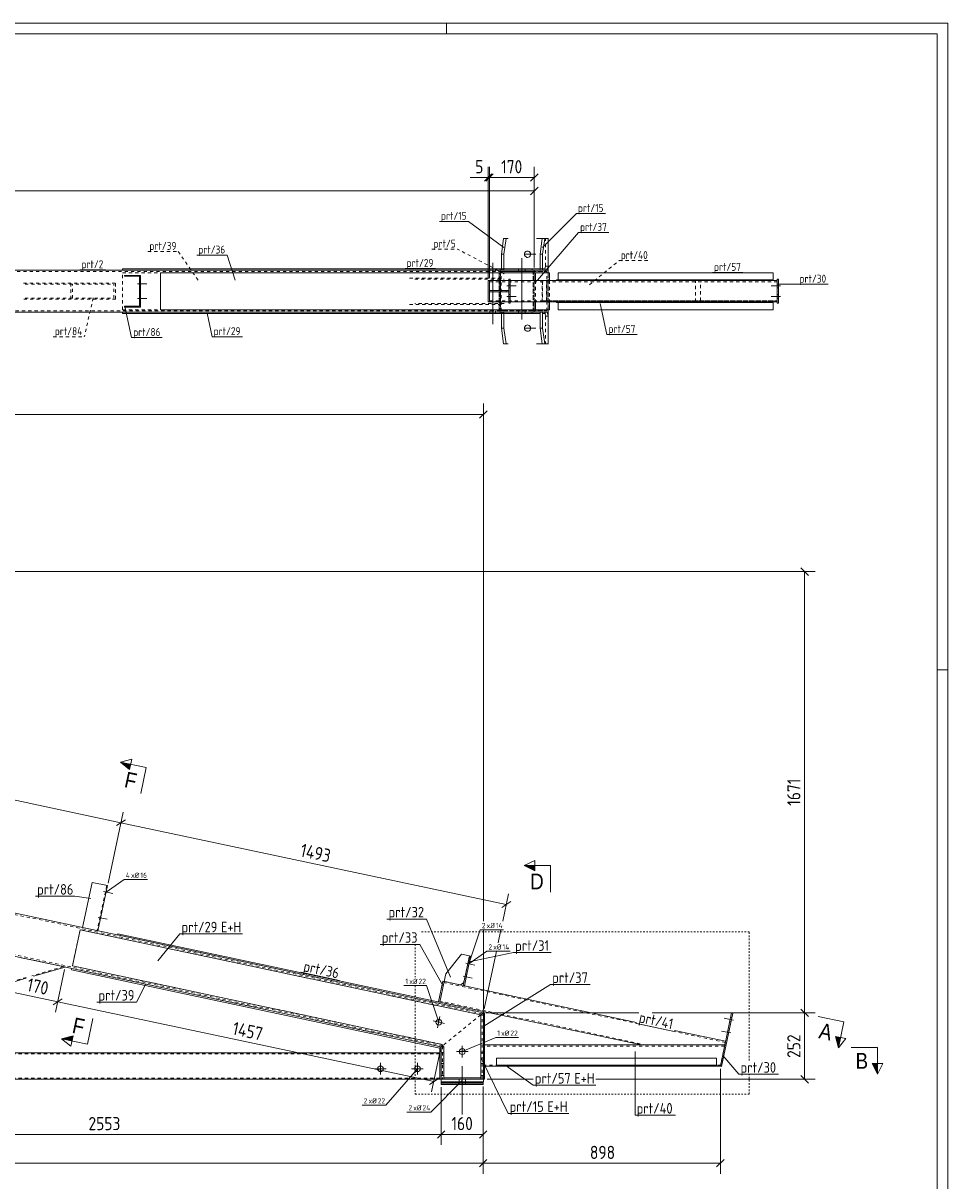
# Model space of a CAD drawing. Header units: millimetres. Extents: x 1 to 1188, y 1 to 840.
# Tile 7 of 7: x 838 to 1188, y 401 to 840. Entities that reach past the tile are written whole.
import ezdxf

# ---------------------------------------------------------------- set-up
doc = ezdxf.new("R2010")
doc.units = ezdxf.units.MM
doc.header["$LTSCALE"] = 0.6
for name, pattern in [('XKITLINE00', [0]), ('XKITLINE01', [4, 1, -1, 1, -1]), ('XKITLINE02', [4, 2, -2])]:
    doc.linetypes.add(name, pattern=pattern)
for name, color, linetype, lineweight in [('Bolt', 7, 'Continuous', 0), ('BoltMark', 3, 'Continuous', 0), ('DrawingSheet', 5, 'Continuous', 0), ('GraphicObject', 6, 'Continuous', 0), ('Part', 2, 'Continuous', 0), ('PartMark', 3, 'Continuous', 0), ('Section', 6, 'Continuous', 0), ('Z-DIMENSIONS', 1, 'Continuous', 0)]:
    doc.layers.add(name, color=color, linetype=linetype, lineweight=lineweight)
doc.styles.add('ARIAL', font='ARIAL.TTF')
doc.styles.add('ISOCPEUR', font='ISOCPEUR.TTF')

msp = doc.modelspace()

# ---------------------------------------------------------------- hatches: boundary and pattern name
at = {"layer": 'Section'}
for points in [[(877.92, 557.28), (874.42, 560.07), (878.33, 559.24)], [(1031.47, 518.83), (1027.47, 520.83), (1031.47, 520.83)], [(856.05, 454.42), (852.14, 455.25), (856.47, 456.38)], [(1147.36, 455.74), (1146.52, 451.82), (1145.4, 456.15)], [(1161.35, 445.87), (1161.35, 441.87), (1159.35, 445.87)]]:
    msp.add_hatch(color=6, dxfattribs=at).paths.add_polyline_path(points, flags=17)

# ---------------------------------------------------------------- linework, layer by layer
at = {"layer": 'Bolt', "color": 4, "linetype": 'XKITLINE00', "lineweight": 0}
for p, q in [((1026.55, 727.7), (1026.55, 750.95)), ((1027.59, 752.74), (1027.56, 752.39)), ((1027.56, 752.39), (1027.62, 752.05)), ((1027.74, 753.09), (1027.59, 752.74)), ((1027.62, 752.05), (1027.8, 751.71)), ((1031.85, 752.45), (1027.69, 752.45)), ((1028.05, 753.43), (1027.74, 753.09)), ((1027.8, 751.71), (1028.15, 751.41)), ((1028.39, 753.6), (1028.05, 753.43)), ((1028.15, 751.41), (1028.5, 751.27)), ((1028.73, 753.65), (1028.39, 753.6)), ((1028.5, 751.27), (1028.73, 751.25)), ((1028.96, 753.63), (1028.73, 753.65)), ((1028.73, 751.25), (1029.07, 751.3)), ((1029.31, 753.49), (1028.96, 753.63)), ((1029.07, 751.3), (1029.4, 751.47)), ((1029.65, 753.19), (1029.31, 753.49)), ((1029.4, 751.47), (1029.72, 751.81)), ((1029.83, 752.85), (1029.65, 753.19)), ((1029.72, 751.81), (1029.87, 752.16)), ((1029.9, 752.51), (1029.83, 752.85)), ((1029.87, 752.16), (1029.9, 752.51)), ((1014.41, 746.95), (1014.41, 746.45)), ((1014.41, 746.45), (1014.41, 745.95)), ((1015.51, 749.2), (1015.51, 725.95)), ((1016.61, 746.95), (1016.61, 746.45)), ((1016.61, 746.45), (1016.61, 745.95)), ((1025.25, 746.45), (1025.25, 746.95)), ((1025.25, 745.95), (1025.25, 746.45)), ((1027.86, 746.45), (1027.86, 746.95)), ((1027.86, 745.95), (1027.86, 746.45)), ((881.69, 742), (881.99, 742)), ((881.69, 742), (881.99, 742)), ((880.94, 741.2), (884.49, 741.2)), ((880.94, 741.2), (884.49, 741.2)), ((881.69, 740.4), (881.99, 740.4)), ((881.69, 740.4), (881.99, 740.4)), ((1020.86, 740.45), (1024.41, 740.45)), ((1020.86, 740.45), (1024.41, 740.45)), ((1021.61, 741.15), (1022.11, 741.15)), ((1021.61, 741.15), (1022.11, 741.15)), ((1021.61, 739.75), (1022.11, 739.75)), ((1021.61, 739.75), (1022.11, 739.75)), ((1021.61, 737.15), (1022.11, 737.15)), ((1021.61, 737.15), (1022.11, 737.15)), ((1124.58, 740.45), (1121.03, 740.45)), ((1124.58, 740.45), (1121.03, 740.45)), ((1123.83, 741.15), (1123.33, 741.15)), ((1123.83, 741.15), (1123.33, 741.15)), ((1123.83, 739.75), (1123.33, 739.75)), ((1123.83, 739.75), (1123.33, 739.75)), ((1123.83, 737.15), (1123.33, 737.15)), ((1123.83, 737.15), (1123.33, 737.15)), ((880.94, 735.7), (884.49, 735.7)), ((880.94, 735.7), (884.49, 735.7)), ((881.69, 736.5), (881.99, 736.5)), ((881.69, 736.5), (881.99, 736.5)), ((881.69, 734.9), (881.99, 734.9)), ((881.69, 734.9), (881.99, 734.9)), ((1020.86, 736.45), (1024.41, 736.45)), ((1020.86, 736.45), (1024.41, 736.45)), ((1021.61, 735.75), (1022.11, 735.75)), ((1021.61, 735.75), (1022.11, 735.75)), ((1124.58, 736.45), (1121.03, 736.45)), ((1124.58, 736.45), (1121.03, 736.45)), ((1123.83, 735.75), (1123.33, 735.75)), ((1123.83, 735.75), (1123.33, 735.75)), ((1014.41, 730.95), (1014.41, 730.45)), ((1014.41, 730.45), (1014.41, 729.95)), ((1016.61, 730.95), (1016.61, 730.45)), ((1016.61, 730.45), (1016.61, 729.95)), ((1025.25, 730.45), (1025.25, 730.95)), ((1025.25, 729.95), (1025.25, 730.45)), ((1027.86, 730.45), (1027.86, 730.95)), ((1027.86, 729.95), (1027.86, 730.45)), ((1027.59, 724.74), (1027.56, 724.39)), ((1027.56, 724.39), (1027.62, 724.05)), ((1027.74, 725.09), (1027.59, 724.74)), ((1027.62, 724.05), (1027.8, 723.71)), ((1031.85, 724.45), (1027.69, 724.45)), ((1028.05, 725.43), (1027.74, 725.09)), ((1027.8, 723.71), (1028.15, 723.41)), ((1028.39, 725.6), (1028.05, 725.43)), ((1028.73, 725.65), (1028.39, 725.6)), ((1028.96, 725.63), (1028.73, 725.65)), ((1029.31, 725.5), (1028.96, 725.63)), ((1029.65, 725.19), (1029.31, 725.5)), ((1029.4, 723.47), (1029.72, 723.81)), ((1029.83, 724.86), (1029.65, 725.19)), ((1029.72, 723.81), (1029.87, 724.16)), ((1029.9, 724.51), (1029.83, 724.86)), ((1029.87, 724.16), (1029.9, 724.51)), ((1028.15, 723.41), (1028.5, 723.28)), ((1028.5, 723.28), (1028.73, 723.25)), ((1028.73, 723.25), (1029.07, 723.3)), ((1029.07, 723.3), (1029.4, 723.47)), ((868.03, 511.01), (871.5, 510.28)), ((868.03, 511.01), (871.5, 510.28)), ((868.6, 510.08), (868.89, 510.01)), ((868.6, 510.08), (868.89, 510.01)), ((868.93, 511.64), (869.22, 511.58)), ((868.93, 511.64), (869.22, 511.58)), ((865.95, 501.23), (869.42, 500.5)), ((865.95, 501.23), (869.42, 500.5)), ((866.52, 500.29), (866.81, 500.23)), ((866.52, 500.29), (866.81, 500.23)), ((866.85, 501.86), (867.14, 501.8)), ((866.85, 501.86), (867.14, 501.8)), ((1005.31, 483.88), (1008.78, 483.15)), ((1005.31, 483.88), (1008.78, 483.15)), ((1005.9, 483.04), (1006.39, 482.94)), ((1005.9, 483.04), (1006.39, 482.94)), ((1006.19, 484.41), (1006.68, 484.31)), ((1006.19, 484.41), (1006.68, 484.31)), ((1004.27, 478.99), (1007.74, 478.25)), ((1004.27, 478.99), (1007.74, 478.25)), ((1004.86, 478.15), (1005.35, 478.05)), ((1004.86, 478.15), (1005.35, 478.05)), ((1005.15, 479.52), (1005.64, 479.42)), ((1005.15, 479.52), (1005.64, 479.42)), ((997.24, 461.07), (992.93, 461.98)), ((994.63, 459.37), (995.54, 463.68)), ((1106.77, 462.32), (1103.29, 463.06)), ((1106.77, 462.32), (1103.29, 463.06)), ((1105.89, 461.79), (1105.4, 461.89)), ((1105.89, 461.79), (1105.4, 461.89)), ((1106.18, 463.16), (1105.69, 463.26)), ((1106.18, 463.16), (1105.69, 463.26)), ((1105.73, 457.43), (1102.25, 458.17)), ((1105.73, 457.43), (1102.25, 458.17)), ((1104.85, 456.9), (1104.36, 457)), ((1104.85, 456.9), (1104.36, 457)), ((1105.14, 458.27), (1104.65, 458.37)), ((1105.14, 458.27), (1104.65, 458.37)), ((1004, 452.55), (1004, 448.15)), ((1001.8, 450.35), (1006.2, 450.35)), ((970.8, 443.87), (975.2, 443.87)), ((973, 441.67), (973, 446.07)), ((984.8, 443.87), (989.2, 443.87)), ((987, 441.67), (987, 446.07)), ((1004, 426.6), (1004, 444.87)), ((1004, 426.6), (1004, 444.87)), ((1002.8, 438.87), (1002.8, 439.87)), ((1002.8, 438.87), (1002.8, 439.87)), ((1005.2, 438.88), (1005.2, 439.88)), ((1005.2, 438.87), (1005.2, 439.87))]:
    msp.add_line(p, q, dxfattribs=at)
for centre in [(995.09, 461.52), (1004, 450.35), (973, 443.87), (987, 443.87)]:
    msp.add_circle(centre, 1.1, dxfattribs=at)
at = {"layer": 'BoltMark', "color": 4, "linetype": 'XKITLINE00', "lineweight": 0}
for p, q in [((869.01, 510.81), (875.89, 515.57)), ((875.89, 515.57), (884.65, 515.57)), ((1006.44, 483.64), (1010.8, 496.53)), ((1010.8, 496.53), (1019.56, 496.53)), ((1006.44, 483.64), (1013.32, 488.41)), ((1013.32, 488.41), (1022.08, 488.41)), ((981.84, 475.38), (990.43, 475.38)), ((995.09, 461.52), (990.43, 475.38)), ((1004, 450.35), (1016.64, 455.75)), ((1016.64, 455.75), (1025.23, 455.75)), ((987, 443.87), (974.97, 430.11)), ((1004, 439.37), (992.1, 427.47)), ((966.04, 430.11), (974.97, 430.11)), ((983, 427.47), (992.1, 427.47))]:
    msp.add_line(p, q, dxfattribs=at)
at = {"layer": 'DrawingSheet', "color": 2, "linetype": 'XKITLINE00', "lineweight": 0}
for p, q in [((1188, 840), (1, 840)), ((998, 836), (998, 840)), ((1188, 1), (1188, 840)), ((1188, 595), (1184, 595))]:
    msp.add_line(p, q, dxfattribs=at)
at = {"layer": 'DrawingSheet', "color": 3, "linetype": 'XKITLINE00', "lineweight": 0}
for p, q in [((1184, 836), (5, 836)), ((1184, 5), (1184, 836))]:
    msp.add_line(p, q, dxfattribs=at)
at = {"layer": 'GraphicObject', "color": 4, "linetype": 'XKITLINE01', "lineweight": 0}
for p, q in [((1112.74, 495.69), (987.85, 495.69)), ((1112.74, 446.97), (1112.74, 495.69)), ((986.14, 490.99), (986.14, 478.58)), ((986.14, 475.38), (986.14, 434.23)), ((1112.74, 434.23), (1112.74, 441.77)), ((986.14, 434.23), (1112.74, 434.23))]:
    msp.add_line(p, q, dxfattribs=at)
at = {"layer": 'Part', "color": 2, "linetype": 'XKITLINE00', "lineweight": 0}
for p, q in [((1018.8, 752.45), (1019.63, 758.45)), ((1019.63, 758.45), (1021.39, 758.45)), ((1020.6, 758.45), (1019.77, 752.45)), ((1032.12, 758.45), (1034.3, 758.45)), ((1033.47, 752.45), (1034.3, 758.45)), ((1034.3, 758.45), (1036.52, 758.45)), ((1035.28, 758.45), (1034.45, 752.45)), ((1036.52, 747.95), (1036.52, 758.45)), ((1036.52, 758.45), (1036.72, 758.45)), ((1036.52, 758.45), (1036.52, 745.45)), ((1018.8, 752.45), (1018.8, 746.95)), ((1018.8, 752.45), (1019.77, 752.45)), ((1019.77, 752.45), (1019.77, 746.95)), ((1034.45, 752.45), (1033.47, 752.45)), ((1033.47, 746.45), (1033.47, 752.45)), ((1034.45, 752.45), (1034.45, 746.45)), ((227.49, 746.45), (1031.28, 746.45)), ((875.28, 746.95), (1033.47, 746.95)), ((875.28, 746.95), (875.28, 746.45)), ((1030.47, 746.45), (1030.47, 746.95)), ((1031.28, 746.45), (1031.28, 745.45)), ((1031.28, 746.45), (1036.52, 746.45)), ((1031.28, 746.45), (1031.28, 745.45)), ((1034.45, 746.45), (1036.21, 746.45)), ((1036.21, 746.45), (1036.52, 747.95)), ((1036.52, 746.45), (1036.52, 745.45)), ((875.99, 744.15), (875.99, 744.45)), ((875.99, 744.45), (881.99, 744.45)), ((881.69, 744.15), (875.99, 744.15)), ((881.69, 732.75), (881.69, 744.15)), ((881.99, 744.45), (881.99, 732.45)), ((889.58, 745.45), (889.58, 745.45)), ((889.58, 731.45), (889.58, 745.45)), ((889.58, 745.45), (1031.28, 745.45)), ((1013.77, 734.45), (1013.77, 742.45)), ((1014.27, 742.45), (1013.77, 742.45)), ((1014.27, 742.45), (1014.27, 738.7)), ((1014.27, 742.45), (1021.61, 742.45)), ((1014.27, 742.45), (1014.27, 738.7)), ((1021.61, 733.95), (1021.61, 742.95)), ((1022.11, 742.95), (1021.61, 742.95)), ((1022.11, 733.95), (1022.11, 742.95)), ((1022.11, 742.45), (1123.33, 742.45)), ((1031.28, 745.45), (1037.01, 745.45)), ((1031.28, 745.45), (1031.28, 742.45)), ((1031.77, 745.45), (1031.77, 742.45)), ((1037.01, 745.45), (1037.01, 742.45)), ((1039.75, 742.75), (1121.8, 742.75)), ((1039.75, 742.75), (1039.75, 742.45)), ((1121.8, 745.45), (1040.31, 745.45)), ((1040.31, 742.75), (1040.31, 745.45)), ((1121.24, 742.45), (1121.24, 742.75)), ((1121.86, 745.45), (1121.8, 745.45)), ((1121.8, 745.45), (1121.8, 742.75)), ((1121.86, 742.45), (1121.86, 745.45)), ((1123.33, 733.95), (1123.33, 742.95)), ((1123.83, 742.95), (1123.33, 742.95)), ((1123.83, 733.95), (1123.83, 742.95)), ((1014.27, 738.7), (1014.27, 738.7)), ((1014.27, 738.7), (1021.61, 738.7)), ((1014.27, 738.7), (1014.27, 738.2)), ((1014.27, 734.45), (1014.27, 738.2)), ((1014.27, 738.2), (1014.27, 738.2)), ((1014.27, 738.2), (1021.61, 738.2)), ((1014.27, 734.45), (1014.27, 738.2)), ((1018.61, 738.2), (1018.61, 738.7)), ((1021.61, 738.7), (1021.61, 738.2)), ((875.99, 732.45), (875.99, 732.75)), ((875.99, 732.75), (881.69, 732.75)), ((1013.77, 734.45), (1014.27, 734.45)), ((1014.27, 734.45), (1014.27, 734.45)), ((1014.27, 734.45), (1021.61, 734.45)), ((1021.61, 733.95), (1022.11, 733.95)), ((1022.11, 734.45), (1123.33, 734.45)), ((1031.28, 731.45), (1031.28, 734.45)), ((1031.77, 731.45), (1031.77, 734.45)), ((1037.01, 731.45), (1037.01, 734.45)), ((1039.75, 734.15), (1039.75, 734.45)), ((1121.8, 734.15), (1039.75, 734.15)), ((1040.31, 731.45), (1040.31, 734.15)), ((1121.24, 734.45), (1121.24, 734.15)), ((1121.8, 731.45), (1121.8, 734.15)), ((1121.86, 731.45), (1121.86, 734.45)), ((1123.33, 733.95), (1123.83, 733.95)), ((227.49, 730.45), (1031.28, 730.45)), ((875.28, 729.95), (875.28, 730.45)), ((875.28, 729.95), (1033.47, 729.95)), ((881.99, 732.45), (875.99, 732.45)), ((889.58, 731.45), (889.58, 731.45)), ((889.58, 731.45), (1031.28, 731.45)), ((1018.79, 724.45), (1018.79, 729.95)), ((1019.77, 724.45), (1019.77, 729.95)), ((1030.47, 730.45), (1030.47, 729.95)), ((1031.28, 731.45), (1037.01, 731.45)), ((1031.28, 730.45), (1031.28, 731.45)), ((1031.28, 730.45), (1031.28, 731.45)), ((1031.28, 730.45), (1036.52, 730.45)), ((1033.46, 724.45), (1033.46, 730.45)), ((1034.44, 724.45), (1034.44, 730.45)), ((1034.44, 730.45), (1036.21, 730.45)), ((1036.52, 728.95), (1036.21, 730.45)), ((1036.52, 718.45), (1036.52, 731.45)), ((1036.52, 730.45), (1036.52, 731.45)), ((1036.52, 718.45), (1036.52, 728.95)), ((1040.31, 731.45), (1121.86, 731.45)), ((1019.62, 718.45), (1018.79, 724.45)), ((1018.79, 724.45), (1019.77, 724.45)), ((1020.6, 718.45), (1019.77, 724.45)), ((1034.3, 718.45), (1033.46, 724.45)), ((1033.46, 724.45), (1034.44, 724.45)), ((1034.44, 724.45), (1035.27, 718.45)), ((1019.62, 718.45), (1021.38, 718.45)), ((1032.12, 718.45), (1036.52, 718.45)), ((1036.52, 718.45), (1034.3, 718.45)), ((1036.52, 718.45), (1036.72, 718.45)), ((995.97, 452.13), (222.42, 616.55)), ((1011.97, 465.09), (368.06, 601.95)), ((863.71, 514.49), (860.07, 497.37)), ((869.58, 513.24), (863.71, 514.49)), ((865.94, 496.13), (869.58, 513.24)), ((859.17, 496.54), (856.26, 482.85)), ((1010.97, 464.28), (859.17, 496.54)), ((873.48, 495.04), (873.37, 494.55)), ((873.37, 494.55), (1011.97, 465.09)), ((873.48, 495.04), (1012.08, 465.58)), ((997.73, 479.87), (1003.73, 487.29)), ((1003.73, 487.29), (1006.67, 486.66)), ((856.26, 482.85), (996.18, 453.11)), ((1006.67, 486.66), (1004.28, 475.41)), ((1007.16, 486.56), (1004.77, 475.31)), ((1007.16, 486.56), (1006.67, 486.66)), ((838.68, 478.15), (740.71, 449.87)), ((853.46, 482.42), (841.48, 478.96)), ((856.06, 481.87), (855.95, 481.38)), ((855.95, 481.38), (995.47, 451.73)), ((997.1, 476.94), (997.73, 479.87)), ((996.61, 477.04), (994.95, 469.22)), ((997.1, 476.94), (995.44, 469.11)), ((997.1, 476.94), (995.44, 469.11)), ((997.1, 476.94), (996.61, 477.04)), ((1004.28, 475.41), (997.1, 476.94)), ((1004.49, 476.39), (1003.3, 475.62)), ((1004.77, 475.31), (1004.28, 475.41)), ((1070.07, 461.43), (1004.77, 475.31)), ((1011.97, 465.09), (1010.97, 464.28)), ((1011.97, 465.09), (1010.97, 464.28)), ((1011.97, 465.09), (1012.08, 465.58)), ((1011.97, 465.09), (1012.47, 465.09)), ((1011.97, 439.87), (1011.97, 465.09)), ((1071.85, 452.87), (1012.08, 465.58)), ((1012.47, 465.09), (1012.47, 439.87)), ((1101.78, 444.87), (1106.06, 465.02)), ((1106.55, 464.92), (1102.27, 444.77)), ((1106.06, 465.02), (1106.55, 464.92)), ((1010.97, 449.87), (1010.97, 464.28)), ((1103.78, 454.26), (1084.36, 458.39)), ((995.47, 451.73), (995.58, 452.21)), ((996.58, 452.62), (995.97, 452.13)), ((996.58, 452.62), (995.97, 452.13)), ((995.97, 452.13), (995.97, 449.87)), ((996.97, 452.13), (996.18, 453.11)), ((996.97, 452.13), (996.97, 440.37)), ((1103.48, 452.87), (1012.47, 452.87)), ((1103.48, 452.87), (1071.85, 452.87)), ((995.47, 449.87), (548.89, 449.87)), ((995.47, 451.73), (995.47, 439.87)), ((995.97, 451.73), (995.47, 451.73)), ((995.97, 439.87), (995.97, 449.87)), ((995.97, 449.87), (996.97, 449.87)), ((996.97, 449.87), (996.97, 439.87)), ((1010.97, 439.87), (1010.97, 449.87)), ((1010.97, 449.87), (1011.97, 449.87)), ((1011.97, 449.87), (1011.97, 439.87)), ((1016.97, 447.87), (1016.97, 444.87)), ((1016.97, 447.87), (1100.28, 447.87)), ((1100.28, 447.87), (1100.28, 444.87)), ((995.97, 445.87), (996.97, 445.87)), ((1010.97, 445.87), (1011.97, 445.87)), ((1016.97, 444.87), (1012.47, 444.87)), ((1100.28, 445.17), (1016.97, 445.17)), ((1100.28, 444.87), (1016.97, 444.87)), ((1101.78, 444.87), (1100.28, 444.87)), ((1102.27, 444.77), (1101.78, 444.87)), ((995.47, 439.87), (75.5, 439.87)), ((995.97, 439.87), (995.47, 439.87)), ((995.97, 439.88), (1011.97, 439.88)), ((995.97, 438.88), (995.97, 439.88)), ((996.97, 439.87), (995.97, 439.87)), ((995.97, 438.88), (1011.97, 438.88)), ((995.97, 438.67), (995.97, 438.87)), ((995.97, 438.87), (1011.94, 438.87)), ((995.97, 437.87), (995.97, 438.87)), ((995.97, 438.87), (1011.94, 438.87)), ((1011.97, 438.87), (995.97, 438.87)), ((995.97, 438.67), (1011.94, 438.67)), ((995.97, 438.37), (995.97, 438.67)), ((995.97, 438.67), (1011.94, 438.67)), ((1010.97, 440.37), (996.97, 440.37)), ((1011.97, 439.87), (1010.97, 439.87)), ((1011.94, 438.67), (1011.94, 438.87)), ((1011.94, 437.87), (1011.94, 438.87)), ((1011.94, 438.37), (1011.94, 438.67)), ((1011.97, 439.88), (1011.97, 438.88)), ((1012.47, 439.87), (1011.97, 439.87)), ((1011.97, 439.87), (1011.97, 439.87)), ((1011.97, 439.87), (1011.97, 439.87)), ((1011.97, 439.87), (1011.97, 439.87)), ((995.97, 438.37), (1011.94, 438.37)), ((995.97, 437.87), (995.97, 438.37)), ((1011.94, 438.37), (995.97, 438.37)), ((995.97, 437.87), (1011.94, 437.87)), ((1011.94, 437.87), (995.97, 437.87)), ((1011.94, 437.87), (1011.94, 438.37))]:
    msp.add_line(p, q, dxfattribs=at)
at = {"layer": 'Part', "color": 7, "linetype": 'XKITLINE02', "lineweight": 0}
for p, q in [((1034.3, 758.45), (1036.52, 758.45)), ((1035.55, 747.95), (1035.55, 758.45)), ((1030.88, 745.95), (227.49, 745.95)), ((875.28, 746.45), (1035.44, 746.45)), ((1018.33, 746.45), (1018.33, 746.95)), ((1018.33, 730.45), (1018.33, 746.45)), ((1031.28, 746.45), (1018.33, 746.45)), ((1018.33, 746.45), (1018.33, 730.45)), ((1018.33, 746.45), (1020.37, 746.45)), ((1018.73, 730.95), (1018.73, 745.95)), ((1018.73, 730.95), (1018.73, 745.95)), ((1018.73, 745.95), (1030.88, 745.95)), ((1018.73, 745.95), (1020.88, 745.95)), ((1018.8, 746.95), (1018.8, 746.45)), ((1018.8, 746.45), (1021.39, 746.45)), ((1019.3, 746.45), (1019.3, 746.95)), ((1019.77, 746.95), (1019.77, 746.45)), ((1030.88, 730.95), (1030.88, 745.95)), ((1030.88, 745.95), (1030.88, 730.95)), ((1030.88, 745.95), (1036.04, 745.95)), ((1032.12, 746.45), (1036.21, 746.45)), ((1036.04, 745.95), (1032.12, 745.95)), ((1033.47, 746.95), (1034.45, 746.95)), ((1033.47, 746.45), (1035.23, 746.45)), ((1033.47, 746.45), (1033.47, 746.45)), ((1034.45, 746.95), (1035.44, 746.95)), ((1035.55, 747.95), (1035.23, 746.45)), ((1035.44, 746.95), (1035.44, 746.45)), ((1036.52, 747.95), (1035.55, 747.95)), ((1036.04, 730.95), (1036.04, 745.95)), ((837.67, 741.45), (872.63, 741.45)), ((855.65, 735.45), (855.65, 741.45)), ((872.63, 735.45), (872.63, 741.45)), ((875.28, 731.45), (875.28, 745.45)), ((875.28, 745.45), (1017.92, 745.45)), ((889.58, 745.45), (889.58, 731.45)), ((889.58, 745.45), (889.58, 745.45)), ((984.04, 743.45), (1019.85, 743.45)), ((985.96, 743.05), (1019.85, 743.05)), ((1013.77, 742.45), (1013.77, 734.45)), ((1014.27, 734.45), (1014.27, 742.45)), ((1014.27, 742.45), (1014.27, 734.45)), ((1014.27, 742.05), (1123.33, 742.05)), ((1017.92, 731.45), (1017.92, 745.45)), ((1020.37, 745.45), (1017.92, 745.45)), ((1017.92, 745.45), (1017.92, 731.45)), ((1018.31, 733.45), (1018.31, 743.45)), ((1018.39, 733.85), (1018.39, 743.05)), ((1018.41, 745.45), (1018.41, 731.45)), ((1021.61, 742.95), (1021.61, 733.95)), ((1021.61, 742.45), (1022.11, 742.45)), ((1022.11, 733.95), (1022.11, 742.95)), ((1031.28, 745.45), (1031.28, 731.45)), ((1031.28, 731.45), (1031.28, 745.45)), ((1031.28, 745.45), (1031.28, 731.45)), ((1031.28, 745.45), (1031.28, 731.45)), ((1031.28, 742.45), (1031.28, 734.45)), ((1031.77, 742.45), (1031.77, 734.45)), ((1034.31, 742.45), (1123.33, 742.45)), ((1034.31, 734.45), (1034.31, 742.45)), ((1123.33, 742.05), (1034.39, 742.05)), ((1034.39, 742.05), (1034.39, 734.85)), ((1035.89, 734.85), (1035.89, 742.05)), ((1035.97, 734.45), (1035.97, 742.45)), ((1036.52, 731.45), (1036.52, 745.45)), ((1036.52, 745.45), (1036.52, 731.45)), ((1036.52, 745.45), (1036.52, 731.45)), ((1037.01, 742.45), (1037.01, 734.45)), ((1039.75, 742.45), (1121.86, 742.45)), ((1040.38, 742.45), (1040.38, 745.45)), ((1092.4, 734.45), (1092.4, 742.45)), ((1094.28, 734.85), (1094.28, 742.05)), ((1121.86, 745.45), (1121.8, 745.45)), ((1123.33, 742.95), (1123.33, 733.95)), ((1123.33, 742.05), (1123.33, 742.45)), ((1123.33, 734.45), (1123.33, 742.45)), ((1123.33, 734.45), (1123.33, 742.45)), ((1123.33, 742.45), (1123.33, 742.45)), ((1123.33, 742.45), (1123.33, 734.45)), ((1123.33, 742.05), (1123.33, 742.05)), ((1123.33, 742.05), (1123.33, 742.05)), ((1123.83, 733.95), (1123.83, 742.95)), ((838.31, 741.15), (871.99, 741.15)), ((856.29, 735.75), (856.29, 741.15)), ((871.99, 735.75), (871.99, 741.15)), ((1014.27, 738.7), (1014.27, 738.2)), ((1014.27, 738.2), (1014.27, 738.7)), ((1014.27, 738.7), (1014.27, 738.2)), ((1020.61, 738.2), (1020.61, 738.7)), ((1021.61, 738.2), (1021.61, 738.7)), ((872.63, 735.45), (837.67, 735.45)), ((838.31, 735.75), (871.99, 735.75)), ((984.04, 733.45), (1019.85, 733.45)), ((1019.85, 733.85), (985.96, 733.85)), ((1014.27, 734.85), (1123.33, 734.85)), ((1014.27, 734.45), (1014.27, 734.45)), ((1021.61, 734.45), (1022.11, 734.45)), ((1034.31, 734.45), (1123.33, 734.45)), ((1034.39, 734.85), (1123.33, 734.85)), ((1039.75, 734.45), (1121.86, 734.45)), ((1040.38, 734.45), (1040.38, 731.45)), ((1123.33, 734.45), (1123.33, 734.85)), ((1123.33, 734.85), (1123.33, 734.85)), ((1123.33, 734.45), (1123.33, 734.45)), ((1123.33, 734.45), (1123.33, 734.45)), ((227.49, 730.95), (1030.88, 730.95)), ((875.28, 731.45), (1017.92, 731.45)), ((875.28, 730.45), (1035.44, 730.45)), ((889.58, 731.45), (889.58, 731.45)), ((1017.92, 731.45), (1020.37, 731.45)), ((1018.33, 729.95), (1018.33, 730.45)), ((1018.33, 730.45), (1031.28, 730.45)), ((1018.33, 730.45), (1020.37, 730.45)), ((1030.88, 730.95), (1018.73, 730.95)), ((1018.73, 730.95), (1020.88, 730.95)), ((1018.79, 730.45), (1021.38, 730.45)), ((1018.79, 729.95), (1018.79, 730.45)), ((1019.3, 729.95), (1019.3, 730.45)), ((1019.77, 729.95), (1019.77, 730.45)), ((1030.88, 730.95), (1036.04, 730.95)), ((1036.04, 730.95), (1032.12, 730.95)), ((1032.12, 730.45), (1036.52, 730.45)), ((1033.46, 730.45), (1034.44, 730.45)), ((1033.46, 730.45), (1033.46, 730.45)), ((1035.44, 729.95), (1033.47, 729.95)), ((1035.23, 730.45), (1035.54, 728.95)), ((1035.44, 730.45), (1035.44, 729.95)), ((1035.54, 728.95), (1035.54, 718.45)), ((1035.54, 728.95), (1036.52, 728.95)), ((1040.38, 731.45), (1040.31, 731.45)), ((1011.47, 464.68), (225.64, 631.71)), ((996.47, 452.54), (222.53, 617.04)), ((869.28, 513.3), (865.64, 496.19)), ((859.17, 496.54), (856.26, 482.85)), ((1010.97, 464.28), (859.17, 496.54)), ((860.07, 497.37), (865.94, 496.12)), ((860.07, 497.37), (860.07, 497.37)), ((860.07, 497.37), (860.07, 497.37)), ((860.07, 497.37), (860.07, 497.37)), ((860.07, 497.37), (860.07, 497.37)), ((865.94, 496.12), (865.94, 496.13)), ((865.94, 496.13), (865.94, 496.12)), ((836.85, 485.95), (853.46, 482.42)), ((852.84, 482.55), (840.86, 479.09)), ((856.26, 482.85), (996.18, 453.11)), ((1006.67, 486.66), (1004.49, 476.39)), ((838.75, 478.49), (739.63, 449.87)), ((856.06, 481.87), (995.58, 452.21)), ((1103.69, 453.87), (997.02, 476.55)), ((1003.3, 475.62), (997.1, 476.94)), ((1004.77, 475.31), (1004.28, 475.41)), ((1073.78, 452.87), (995.52, 469.5)), ((995.44, 469.11), (994.95, 469.22)), ((1012.08, 465.58), (995.44, 469.11)), ((1011.97, 439.87), (1011.97, 465.09)), ((1010.97, 464.28), (996.58, 452.62)), ((1010.97, 464.28), (996.58, 452.62)), ((1010.97, 440.37), (1010.97, 464.28)), ((1011.47, 439.87), (1011.47, 464.68)), ((996.18, 453.11), (996.97, 452.13)), ((996.47, 452.54), (996.47, 439.87)), ((996.97, 452.13), (996.97, 440.37)), ((1012.47, 444.87), (1012.47, 452.87)), ((1103.39, 452.47), (1012.47, 452.47)), ((1103.48, 452.87), (1101.78, 444.87)), ((1103.78, 454.26), (1103.48, 452.87)), ((995.47, 449.47), (548.89, 449.47)), ((995.47, 439.87), (995.47, 449.87)), ((995.97, 451.73), (995.97, 439.87)), ((996.97, 449.87), (995.97, 449.87)), ((995.97, 449.87), (995.97, 439.87)), ((995.97, 449.87), (995.97, 439.87)), ((996.97, 439.87), (996.97, 449.87)), ((1010.97, 440.37), (1010.97, 449.87)), ((1011.97, 449.87), (1010.97, 449.87)), ((1010.97, 449.87), (1010.97, 439.87)), ((1011.97, 439.87), (1011.97, 449.87)), ((1016.97, 444.87), (1016.97, 447.87)), ((1016.97, 447.87), (1100.28, 447.87)), ((1100.28, 447.87), (1100.28, 444.87)), ((996.97, 445.87), (995.97, 445.87)), ((1011.97, 445.87), (1010.97, 445.87)), ((1101.86, 445.27), (1012.47, 445.27)), ((1100.28, 445.17), (1016.97, 445.17)), ((1100.28, 444.87), (1016.97, 444.87)), ((1100.28, 444.87), (1016.97, 444.87)), ((995.47, 440.27), (75.5, 440.27)), ((995.97, 441.37), (996.97, 441.37)), ((995.97, 441.37), (996.97, 441.37)), ((995.97, 439.87), (995.97, 439.87)), ((995.97, 439.87), (995.97, 439.87)), ((1011.97, 439.87), (995.97, 439.87)), ((995.97, 439.87), (996.97, 439.87)), ((995.97, 439.87), (1011.97, 439.87)), ((1011.97, 439.87), (995.97, 439.87)), ((995.97, 439.87), (995.97, 439.87)), ((995.97, 438.87), (995.97, 438.88)), ((995.97, 438.67), (995.97, 438.87)), ((995.97, 438.87), (995.97, 438.67)), ((995.97, 438.67), (995.97, 438.87)), ((995.97, 438.87), (995.97, 438.67)), ((995.97, 438.67), (995.97, 438.87)), ((995.97, 437.87), (995.97, 438.87)), ((995.97, 438.87), (995.97, 437.87)), ((995.97, 437.87), (995.97, 438.87)), ((995.97, 438.87), (995.97, 437.87)), ((995.97, 437.87), (995.97, 438.87)), ((995.97, 438.37), (995.97, 438.67)), ((995.97, 438.67), (995.97, 438.37)), ((995.97, 438.37), (995.97, 438.67)), ((995.97, 438.67), (995.97, 438.37)), ((995.97, 438.37), (995.97, 438.67)), ((996.47, 439.87), (996.47, 439.87)), ((996.97, 440.37), (1010.97, 440.37)), ((1004.07, 438.67), (1004.07, 438.87)), ((1004.07, 438.67), (1004.07, 438.87)), ((1004.07, 438.67), (1004.07, 438.87)), ((1004.07, 438.67), (1004.07, 438.87)), ((1004.07, 437.87), (1004.07, 438.87)), ((1004.07, 437.87), (1004.07, 438.87)), ((1004.07, 437.87), (1004.07, 438.87)), ((1004.07, 437.87), (1004.07, 438.87)), ((1004.07, 438.37), (1004.07, 438.67)), ((1004.07, 438.37), (1004.07, 438.67)), ((1004.07, 438.37), (1004.07, 438.67)), ((1004.07, 438.37), (1004.07, 438.67)), ((1005.17, 438.67), (1005.17, 438.87)), ((1005.17, 438.67), (1005.17, 438.87)), ((1005.17, 437.87), (1005.17, 438.87)), ((1005.17, 437.87), (1005.17, 438.87)), ((1005.17, 438.37), (1005.17, 438.67)), ((1005.17, 438.37), (1005.17, 438.67)), ((1010.97, 441.37), (1011.97, 441.37)), ((1010.97, 441.37), (1011.97, 441.37)), ((1010.97, 440.37), (1010.97, 440.37)), ((1010.97, 440.37), (1010.97, 440.37)), ((1011.97, 439.87), (1010.97, 439.87)), ((1011.47, 439.87), (1011.47, 439.87)), ((1011.94, 438.87), (1011.94, 438.67)), ((1011.97, 438.88), (1011.97, 438.87)), ((995.97, 437.87), (995.97, 438.37)), ((995.97, 438.37), (995.97, 437.87)), ((995.97, 437.87), (995.97, 438.37)), ((995.97, 438.37), (995.97, 437.87)), ((995.97, 437.87), (995.97, 438.37)), ((1004.07, 437.87), (1004.07, 438.37)), ((1004.07, 437.87), (1004.07, 438.37)), ((1004.07, 437.87), (1004.07, 438.37)), ((1004.07, 437.87), (1004.07, 438.37)), ((1005.17, 437.87), (1005.17, 438.37)), ((1005.17, 437.87), (1005.17, 438.37)), ((1011.94, 438.37), (1011.94, 437.87))]:
    msp.add_line(p, q, dxfattribs=at)
at = {"layer": 'PartMark', "color": 7, "linetype": 'XKITLINE00', "lineweight": 0}
for p, q in [((1034.36, 755.02), (1047.22, 767.88)), ((1047.22, 767.88), (1058.22, 767.88)), ((995.33, 764.91), (1006.33, 764.91)), ((1019.68, 755.02), (1006.33, 764.91)), ((1032.46, 742.62), (1048.04, 760.68)), ((1048.04, 760.68), (1059.55, 760.68)), ((903.34, 752.11), (914.85, 752.11)), ((917.95, 742.62), (914.85, 752.11)), ((859.07, 746.55), (868.78, 746.55)), ((982.3, 747.05), (993.81, 747.05)), ((1098.79, 745.55), (1110.3, 745.55)), ((1123.46, 741.12), (1131.19, 741.09)), ((1131.19, 741.09), (1142.7, 741.09)), ((876.1, 732.63), (878.68, 720.87)), ((1056.2, 733.82), (1058.79, 722.06)), ((907.34, 730.08), (909.16, 721.22)), ((878.68, 720.87), (890.2, 720.87)), ((909.16, 721.22), (920.67, 721.22)), ((1058.79, 722.06), (1070.3, 722.06)), ((842.25, 509.23), (857.2, 509.23)), ((863.27, 508.33), (857.2, 509.23)), ((975.45, 500.59), (990.4, 500.59)), ((999.48, 478.52), (990.4, 500.59)), ((888.56, 484.8), (896.99, 494.95)), ((896.99, 494.95), (920.7, 494.95)), ((972.9, 490.99), (987.85, 490.99)), ((996.64, 475.41), (987.85, 490.99)), ((1006.55, 484.34), (1023.42, 487.93)), ((1023.42, 487.93), (1037.68, 487.93)), ((942.82, 480.4), (957.44, 477.29)), ((883.93, 475.81), (880.47, 469.11)), ((1012.1, 460.02), (1037.47, 475.79)), ((1037.47, 475.79), (1052.42, 475.79)), ((865.52, 469.11), (880.47, 469.11)), ((1069.99, 461.04), (1084.27, 458)), ((1011.2, 447.84), (1021.34, 426.93)), ((1069.46, 450.36), (1069.46, 426.27)), ((1102.77, 448.87), (1108.84, 441.77)), ((1020.62, 445.04), (1030.89, 437.65)), ((1108.84, 441.77), (1123.79, 441.77)), ((1030.89, 437.65), (1054.6, 437.65)), ((1021.34, 426.93), (1044.36, 426.93)), ((1069.46, 426.27), (1084.75, 426.27))]:
    msp.add_line(p, q, dxfattribs=at)
at = {"layer": 'PartMark', "color": 7, "linetype": 'XKITLINE02', "lineweight": 0}
for p, q in [((884.83, 753.51), (896.34, 753.51)), ((903.84, 742.62), (896.34, 753.51)), ((992.5, 754.38), (1002.21, 754.38)), ((1019.88, 745.08), (1002.21, 754.38)), ((1052.14, 740.82), (1063.46, 750.04)), ((1063.46, 750.04), (1075.23, 750.04)), ((864.12, 735.88), (860.75, 721.22)), ((848.98, 721.22), (860.75, 721.22))]:
    msp.add_line(p, q, dxfattribs=at)
at = {"layer": 'Section', "color": 6, "linetype": 'XKITLINE00', "lineweight": 0}
for p, q in [((874.42, 560.07), (878.75, 561.2)), ((874.42, 560.07), (877.92, 557.28)), ((884.2, 557.99), (874.42, 560.07)), ((877.92, 557.28), (878.75, 561.2)), ((884.2, 557.99), (882.12, 548.21)), ((1027.47, 520.83), (1031.47, 522.83)), ((1031.47, 518.83), (1031.47, 522.83)), ((1027.47, 520.83), (1031.47, 518.83)), ((1037.47, 520.83), (1027.47, 520.83)), ((1037.47, 520.83), (1037.47, 510.83)), ((861.92, 453.17), (864, 462.95)), ((1148.6, 461.61), (1138.82, 463.68)), ((1148.6, 461.61), (1146.52, 451.82)), ((852.14, 455.25), (856.47, 456.38)), ((856.47, 456.38), (855.64, 452.46)), ((1145.4, 456.15), (1149.31, 455.32)), ((1146.52, 451.82), (1145.4, 456.15)), ((855.64, 452.46), (852.14, 455.25)), ((861.92, 453.17), (852.14, 455.25)), ((1149.31, 455.32), (1146.52, 451.82)), ((1161.35, 451.87), (1151.35, 451.87)), ((1161.35, 451.87), (1161.35, 441.87)), ((1159.35, 445.87), (1163.35, 445.87)), ((1161.35, 441.87), (1159.35, 445.87)), ((1163.35, 445.87), (1161.35, 441.87))]:
    msp.add_line(p, q, dxfattribs=at)
at = {"layer": 'Z-DIMENSIONS', "color": 7, "linetype": 'XKITLINE00', "lineweight": 0}
for p, q in [((1013.77, 743.45), (1013.77, 785.61)), ((1014.27, 743.45), (1014.27, 785.61)), ((1014.27, 743.45), (1014.27, 785.61)), ((1031.28, 747.45), (1031.28, 785.61)), ((1013.77, 781.51), (1007.01, 781.51)), ((1013.77, 781.51), (1007.01, 781.51)), ((1015.19, 782.93), (1012.36, 780.1)), ((1015.69, 782.93), (1012.86, 780.1)), ((1015.69, 782.93), (1012.86, 780.1)), ((1013.77, 781.51), (1014.27, 781.51)), ((1014.27, 781.51), (1031.28, 781.51)), ((1032.7, 782.93), (1029.87, 780.1)), ((227.49, 776.43), (1031.28, 776.43)), ((1032.7, 777.84), (1029.87, 775.02)), ((1031.28, 747.45), (1031.28, 780.53)), ((1013.39, 693.16), (1010.56, 690.34)), ((1011.97, 499.73), (1011.97, 695.85)), ((225.78, 691.75), (1011.97, 691.75)), ((226.75, 632.2), (1137.73, 632.2)), ((1132.32, 633.61), (1135.15, 630.79)), ((1133.73, 465.09), (1133.73, 632.2)), ((737.68, 566.13), (874.63, 537.09)), ((869.78, 514.22), (875.48, 541.1)), ((869.78, 514.22), (875.48, 541.1)), ((876.31, 538.18), (872.96, 536)), ((876.31, 538.18), (872.96, 536)), ((874.63, 537.09), (1020.67, 506.11)), ((1019.32, 499.73), (1021.53, 510.13)), ((1022.35, 507.2), (1019, 505.02)), ((1011.97, 466.09), (1011.97, 496.53)), ((1017.6, 491.61), (1018.64, 496.53)), ((1012.28, 466.55), (1016.92, 488.41)), ((853.25, 481.44), (849.83, 465.33)), ((853.25, 481.44), (849.83, 465.33)), ((834.05, 472.77), (850.67, 469.24)), ((852.34, 470.33), (848.99, 468.15)), ((852.34, 470.33), (848.99, 468.15)), ((850.67, 469.24), (993.18, 438.99)), ((1012.97, 465.09), (1070.85, 465.09)), ((1012.97, 465.09), (1070.85, 465.09)), ((1075.94, 465.09), (1137.73, 465.09)), ((1075.94, 465.09), (1137.73, 465.09)), ((1132.32, 466.5), (1135.15, 463.67)), ((1132.32, 466.5), (1135.15, 463.67)), ((1133.73, 439.87), (1133.73, 465.09)), ((995.77, 451.15), (992.35, 435.08)), ((1101.78, 443.87), (1101.78, 404.07)), ((994.86, 440.08), (991.51, 437.9)), ((1013.47, 439.87), (1030.89, 439.87)), ((1054.6, 439.87), (1137.73, 439.87)), ((1132.32, 441.29), (1135.15, 438.46)), ((995.97, 436.87), (995.97, 415)), ((995.97, 436.87), (995.97, 415)), ((1011.94, 437.12), (1011.94, 415)), ((1011.94, 436.87), (1011.94, 404.07)), ((1011.94, 436.87), (1011.94, 404.07)), ((740.71, 419), (995.97, 419)), ((997.38, 420.41), (994.56, 417.58)), ((997.38, 420.41), (994.56, 417.58)), ((995.97, 419), (1011.94, 419)), ((1013.35, 420.41), (1010.53, 417.58)), ((75.5, 408.07), (1011.94, 408.07)), ((1013.35, 409.49), (1010.53, 406.66)), ((1013.35, 409.49), (1010.53, 406.66)), ((1011.94, 408.07), (1101.78, 408.07)), ((1103.19, 409.49), (1100.36, 406.66))]:
    msp.add_line(p, q, dxfattribs=at)
at = {"layer": 'Z-DIMENSIONS', "color": 3}
for p in [(1013.77, 781.51), (1014.27, 781.51), (1014.27, 781.51), (1031.28, 781.51), (1031.28, 776.43), (1011.97, 691.75), (1133.73, 632.2), (874.63, 537.09), (874.63, 537.09), (1020.67, 506.11), (850.67, 469.24), (850.67, 469.24), (1133.73, 465.09), (1133.73, 465.09), (993.18, 438.99), (1133.73, 439.87), (995.97, 419), (995.97, 419), (1011.94, 419), (1011.94, 408.07), (1011.94, 408.07), (1101.78, 408.07)]:
    msp.add_point(p, dxfattribs=at)

# ---------------------------------------------------------------- texts
at = {"layer": 'BoltMark', "color": 4, "style": 'ISOCPEUR', "width": 0.85}
for s, p in [('4', (876.49, 516.17)), ('xØ', (878.46, 516.17)), ('16', (881.98, 516.17)), ('2', (1011.4, 497.13)), ('xØ', (1013.2, 497.13)), ('14', (1016.72, 497.13)), ('2', (1013.92, 489.01)), ('xØ', (1015.72, 489.01)), ('14', (1019.24, 489.01)), ('xØ', (983.9, 475.98)), ('1', (982.44, 475.98)), ('22', (987.42, 475.98)), ('1', (1017.24, 456.35)), ('xØ', (1018.7, 456.35)), ('22', (1022.22, 456.35)), ('2', (966.64, 430.71)), ('xØ', (968.44, 430.71)), ('22', (971.96, 430.71)), ('2', (983.6, 428.07)), ('xØ', (985.4, 428.07)), ('24', (988.92, 428.07))]:
    msp.add_text(s, height=2, dxfattribs=at).set_placement(p)
at = {"layer": 'PartMark', "color": 3, "style": 'ISOCPEUR', "width": 0.85}
for s, height, p in [('prt/15', 3, (995.93, 765.51)), ('prt/15', 3, (1047.82, 768.48)), ('prt/37', 3, (1048.64, 761.28)), ('prt/39', 3, (885.43, 754.11)), ('prt/36', 3, (903.94, 752.71)), ('prt/5', 3, (993.1, 754.98)), ('prt/2', 3, (859.67, 747.15)), ('prt/29', 3, (982.9, 747.65)), ('prt/40', 3, (1064.06, 750.64)), ('prt/57', 3, (1099.39, 746.15)), ('prt/30', 3, (1131.79, 741.69)), ('prt/84', 3, (849.58, 721.82)), ('prt/86', 3, (879.28, 721.47)), ('prt/29', 3, (909.76, 721.82)), ('prt/57', 3, (1059.39, 722.66)), ('prt/86', 4, (842.85, 509.83)), ('prt/32', 4, (976.05, 501.19)), ('prt/29', 4, (897.59, 495.55)), ('E+H', 4, (912.54, 495.55)), ('prt/33', 4, (973.5, 491.59)), ('prt/31', 4, (1024.02, 488.53)), ('prt/37', 4, (1038.07, 476.39)), ('prt/39', 4, (866.12, 469.71)), ('prt/30', 4, (1109.44, 442.37)), ('prt/57', 4, (1031.49, 438.25)), ('E+H', 4, (1046.44, 438.25)), ('prt/15', 4, (1021.94, 427.53)), ('E+H', 4, (1036.2, 427.53)), ('prt/40', 4, (1070.06, 426.87))]:
    msp.add_text(s, height=height, dxfattribs=at).set_placement(p)
for s, rotation, p in [('prt/36', -12.0035, (943.53, 480.86)), ('prt/41', -11.9977, (1070.7, 461.5))]:
    msp.add_text(s, height=4, rotation=rotation, dxfattribs=at).set_placement(p)
at = {"layer": 'Section', "color": 6, "style": 'ARIAL', "width": 0.85}
for s, p in [('F', (875.59, 550.62)), ('F', (855.81, 457.54)), ('A', (1138.78, 455.51))]:
    msp.add_text(s, height=6, rotation=-11.9977, dxfattribs=at).set_placement(p)
for s, p in [('D', (1029.7, 511.83)), ('B', (1153.02, 443.87))]:
    msp.add_text(s, height=6, dxfattribs=at).set_placement(p)
at = {"layer": 'Z-DIMENSIONS', "color": 3, "style": 'ISOCPEUR', "width": 0.85}
for s, p in [('5', (1008.89, 783.11)), ('170', (1018.7, 783.11)), ('2553', (862.33, 420.6)), ('160', (999.87, 420.6)), ('898', (1052.35, 409.67))]:
    msp.add_text(s, height=5, dxfattribs=at).set_placement(p)
for s, rotation, p in [('1671', 90.0002, (1132.13, 543.49)), ('1493', -11.9748, (942.31, 524.37)), ('170', -11.9863, (838.7, 473.42)), ('1457', -11.9863, (916.58, 456.89)), ('252', 90.0002, (1132.13, 447.97))]:
    msp.add_text(s, height=5, rotation=rotation, dxfattribs=at).set_placement(p)

doc.saveas('drawing.dxf')
